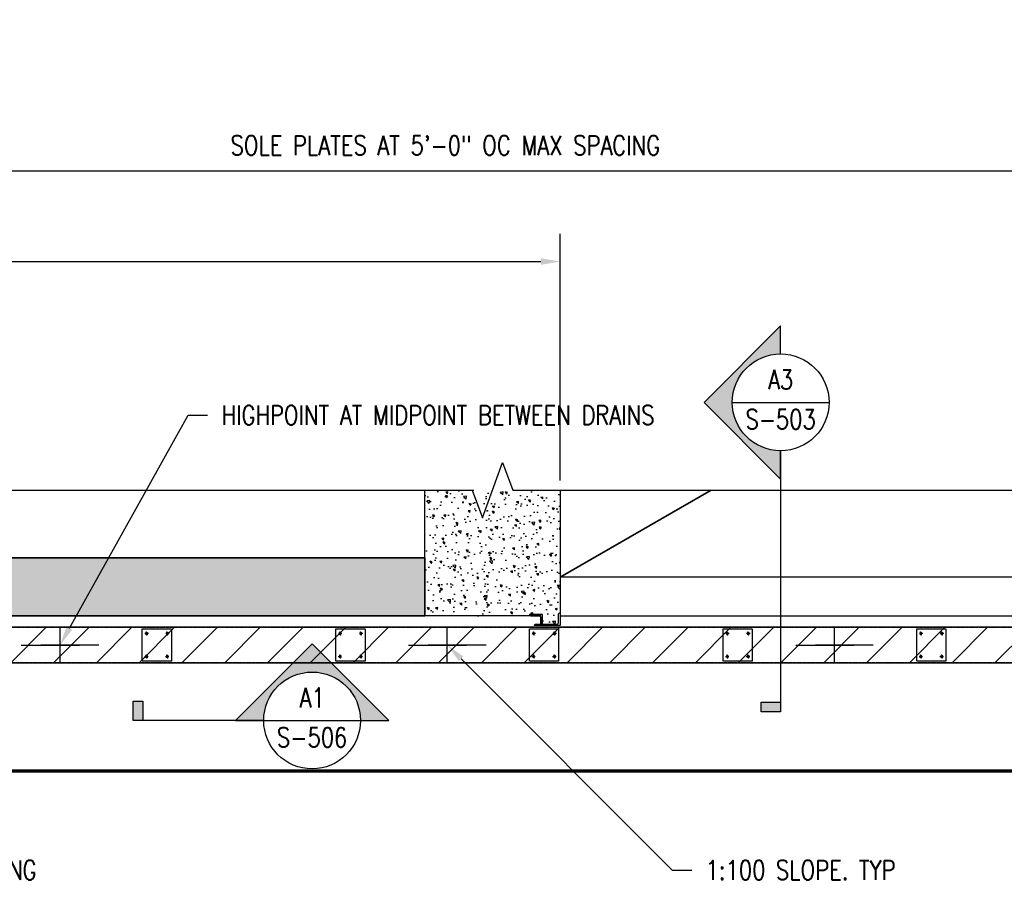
# Model space of a CAD drawing. Header units: inches. Extents: x -666 to 5202, y -44 to 845.
# Tile 2 of 6: x -318 to -12, y -35 to 233. Entities that reach past the tile are written whole.
import ezdxf
from ezdxf import colors
from ezdxf.entities.mleader import LeaderData, LeaderLine
from ezdxf.enums import TextEntityAlignment as Align
from ezdxf.math import Vec2, Vec3

# ---------------------------------------------------------------- set-up
doc = ezdxf.new("R2010")
doc.units = ezdxf.units.IN
doc.header["$MEASUREMENT"] = 0
doc.header["$PDMODE"] = 2
doc.header["$PDSIZE"] = 1
doc.linetypes.add('HIDDEN', pattern=[0.375, 0.25, -0.125])
doc.linetypes.add('HIDDEN2', pattern=[0.1875, 0.125, -0.0625])
for name, color, linetype in [('A-DOOR TRNCH', 4, 'Continuous'), ('S-ANNO-DIMS', 1, 'Continuous'), ('S-ANNO-TEXT', 2, 'Continuous'), ('S-BEAM-CONC', 13, 'Continuous'), ('S-COLS-CONC', 13, 'Continuous'), ('S-FLOR-HDLN', 1, 'HIDDEN2')]:
    doc.layers.add(name, color=color, linetype=linetype)
for name, color, linetype, lineweight in [('S-ANNO-SYMB', 2, 'Continuous', 25), ('S-FLOR-FTPT', 4, 'Continuous', 70), ('S-HEADWALL', 4, 'Continuous', 35), ('S-WALL-FULL-EXTR', 4, 'Continuous', 35), ('S-WALL-PATT', 8, 'Continuous', 18), ('S-WALL-PCST', 4, 'Continuous', 35)]:
    doc.layers.add(name, color=color, linetype=linetype, lineweight=lineweight)
doc.layers.add('S-DOOR-HTCH', color=9, linetype='Continuous', true_color=0x808080)
doc.layers.add('S-DOOR-OTLN', color=9, linetype='HIDDEN', true_color=0x808080)
doc.styles.add('Annotative', font='romans.shx', dxfattribs={"width": 0.8, "height": 0.125})
doc.styles.add('Arial', font='romans.shx', dxfattribs={"width": 0.8})
doc.styles.add('ROMANS', font='ROMANS.shx', dxfattribs={"width": 0.8})
doc.dimstyles.new('Annotative', dxfattribs={"dimscale": 0, "dimtxt": 0.125, "dimasz": 0.125, "dimexe": 0.179688, "dimexo": 0.0625, "dimgap": 0.09, "dimtad": 1, "dimdec": 3, "dimzin": 3, "dimdsep": 46, "dimlunit": 4, "dimtxsty": 'Annotative', "dimcen": 0.09, "dimclrt": 2, "dimazin": 2, "dimtfac": 1, "dimtdec": 3, "dimtmove": 1, "dimatfit": 3, "dimfxl": 1, "dimtfill": 1, "dimfrac": 2, "dimtolj": 1, "dimtzin": 0, "dimarcsym": 0})

# ---------------------------------------------------------------- blocks, each defined once
blk = doc.blocks.new('*D12')
at = {"layer": 'Defpoints', "color": 0, "transparency": 16777216}
for p in [(145, 185.89), (-519.5, 44), (145, 44)]:
    blk.add_point(p, dxfattribs=at)
at = {"layer": 'S-ANNO-DIMS', "color": 0, "lineweight": -2, "transparency": 16777216}
for p, q in [((-519.5, 47), (-519.5, 194.51)), ((145, 47), (145, 194.51)), ((-513.5, 185.89), (139, 185.89))]:
    blk.add_line(p, q, dxfattribs=at)
at = {"layer": 'S-ANNO-DIMS', "color": 0, "transparency": 16777216}
for points in [[(-513.5, 186.89), (-513.5, 184.89), (-519.5, 185.89)], [(139, 186.89), (139, 184.89), (145, 185.89)]]:
    blk.add_solid(points, dxfattribs=at)
at = {"layer": 'S-ANNO-DIMS', "color": 2, "transparency": 16777216, "insert": (-187.25, 193.78), "char_height": 6, "attachment_point": 5, "style": 'Annotative', "bg_fill": 3, "box_fill_scale": 1.25, "bg_fill_color": 256, "bg_fill_true_color": 13158600, "bg_fill_transparency": 0}
blk.add_mtext('\\A1; SOLE PLATES AT 5\'-0" OC MAX SPACING', dxfattribs=at)
blk = doc.blocks.new('*U11')
at = {"lineweight": -3}
h = blk.add_hatch(color=256, dxfattribs=at)
edge = h.paths.add_edge_path()
edge.add_line((0, 0.3125), (0, 0.4947))
edge.add_line((0, 0.4947), (-0.4947, 0))
edge.add_line((-0.4947, 0), (0, -0.4947))
edge.add_line((0, -0.4947), (0, -0.3125))
edge.add_arc((0, 0), 0.3125, 90, 270, ccw=False)
blk.add_hatch(color=256, dxfattribs=at).paths.add_polyline_path([(0, -1.934), (0, -1.9965), (-0.125, -1.9965), (-0.125, -1.934)])
for p, q in [((-0.4947, 0), (0, 0.4947)), ((0, -0.4947), (-0.4947, 0)), ((-0.3125, 0), (0.3125, 0))]:
    blk.add_line(p, q, dxfattribs=at)
at = {"linetype": 'Continuous', "lineweight": -3}
blk.add_line((0, -0.3125), (0, -1.9965), dxfattribs=at)
at = {"lineweight": -3, "flags": 128}
blk.add_lwpolyline([(0, 0.3125), (0, 0.4947), (-0.4947, 0), (0, -0.4947), (0, -0.3125, -1), (0, 0.3125)], format="xyb", close=True, dxfattribs=at)
blk.add_lwpolyline([(-0.0156, 0.3125), (-0.0156, 0.3125)], dxfattribs=at)
blk.add_lwpolyline([(-0.0156, 0.3125), (-0.0156, 0.3125)], dxfattribs=at)
blk.add_lwpolyline([(0, -1.934), (0, -1.9965), (-0.125, -1.9965), (-0.125, -1.934), (0, -1.934)], close=True, dxfattribs=at)
at = {"lineweight": -3}
blk.add_circle((0, 0), 0.3125, dxfattribs=at)
at = {"linetype": 'Continuous', "lineweight": -3, "style": 'Arial'}
blk.add_attdef('X#', text='', height=0.0938, dxfattribs=at).set_placement((0, 0.0469), align=Align.BOTTOM_CENTER)
blk.add_attdef('X-###', text='', height=0.0938, dxfattribs=at).set_placement((0, -0.0469), align=Align.TOP_CENTER)
blk = doc.blocks.new('*U16')
at = {"lineweight": -3}
h = blk.add_hatch(color=256, dxfattribs=at)
edge = h.paths.add_edge_path()
edge.add_line((0.3125, 0), (0.4947, 0))
edge.add_line((0.4947, 0), (0, 0.4947))
edge.add_line((0, 0.4947), (-0.4947, 0))
edge.add_line((-0.4947, 0), (-0.3125, 0))
edge.add_arc((0, 0), 0.3125, 0, 180, ccw=False)
blk.add_hatch(color=256, dxfattribs=at).paths.add_polyline_path([(-1.093, 0), (-1.1555, 0), (-1.1555, 0.125), (-1.093, 0.125)])
for p, q in [((-0.4947, 0), (0, 0.4947)), ((0, 0.4947), (0.4947, 0)), ((-0.3125, 0), (0.3125, 0))]:
    blk.add_line(p, q, dxfattribs=at)
at = {"linetype": 'Continuous', "lineweight": -3}
blk.add_line((-0.3125, 0), (-1.1555, 0), dxfattribs=at)
at = {"lineweight": -3, "flags": 128}
blk.add_lwpolyline([(0.3125, 0), (0.4947, 0), (0, 0.4947), (-0.4947, 0), (-0.3125, 0, -1), (0.3125, 0)], format="xyb", close=True, dxfattribs=at)
blk.add_lwpolyline([(-1.093, 0), (-1.1555, 0), (-1.1555, 0.125), (-1.093, 0.125), (-1.093, 0)], close=True, dxfattribs=at)
blk.add_lwpolyline([(0.3125, 0.0156), (0.3125, 0.0156)], dxfattribs=at)
blk.add_lwpolyline([(0.3125, 0.0156), (0.3125, 0.0156)], dxfattribs=at)
at = {"lineweight": -3}
blk.add_circle((0, 0), 0.3125, dxfattribs=at)
at = {"linetype": 'Continuous', "lineweight": -3, "style": 'Arial'}
blk.add_attdef('X#', text='', height=0.0938, dxfattribs=at).set_placement((0, 0.0469), align=Align.BOTTOM_CENTER)
blk.add_attdef('X-###', text='', height=0.0938, dxfattribs=at).set_placement((0, -0.0469), align=Align.TOP_CENTER)
blk = doc.blocks.new('*D17')
at = {"layer": 'Defpoints', "color": 0, "transparency": 16777216}
for p in [(-150, 157.79), (-150, 87), (-534, 44.5)]:
    blk.add_point(p, dxfattribs=at)
at = {"layer": 'S-ANNO-DIMS', "color": 0, "lineweight": -2, "transparency": 16777216}
for p, q in [((-534, 47.5), (-534, 166.42)), ((-150, 90), (-150, 166.42)), ((-528, 157.79), (-156, 157.79))]:
    blk.add_line(p, q, dxfattribs=at)
at = {"layer": 'S-ANNO-DIMS', "color": 0, "transparency": 16777216}
for points in [[(-528, 158.79), (-528, 156.79), (-534, 157.79)], [(-156, 158.79), (-156, 156.79), (-150, 157.79)]]:
    blk.add_solid(points, dxfattribs=at)
at = {"layer": 'S-ANNO-DIMS', "color": 2, "transparency": 16777216, "insert": (-342, 165.68), "char_height": 6, "attachment_point": 5, "style": 'Annotative', "bg_fill": 3, "box_fill_scale": 1.25, "bg_fill_color": 256, "bg_fill_true_color": 13158600, "bg_fill_transparency": 0}
blk.add_mtext('\\A1;32\'-0"', dxfattribs=at)

msp = doc.modelspace()

# ---------------------------------------------------------------- hatches: boundary and pattern name
at = {"layer": 'S-COLS-CONC'}
h = msp.add_hatch(dxfattribs=at)
h.set_pattern_fill('AR-CONC', color=8, angle=90)
h.paths.add_polyline_path([(-150, 87), (-192, 87), (-192, 48), (-156, 48), (-156, 45), (-150, 45)])
at = {"layer": 'S-DOOR-HTCH'}
h = msp.add_hatch(dxfattribs=at)
h.set_pattern_fill('ANSI31', color=256, scale=75)
h.set_pattern_definition([(45, (-888.077, -759.706), (-6.629126, 6.629126), [])])
h.paths.add_polyline_path([(-534, 44.5), (201, 44.4991), (201, 33.5026), (-534, 33.4966)])
at = {"layer": 'S-WALL-PATT'}
h = msp.add_hatch(dxfattribs=at)
h.set_pattern_fill('AR-CONC', color=256, angle=90)
h.set_pattern_definition([(140, (-221.389, 538.065), (0.62752, 7.1726), [0.75, -8.25]), (85, (-221.389, 538.065), (-7.52192, -1.38751), [0.6, -6.6]), (190.4514, (-221.337, 538.663), (-6.8944, 5.78509), [0.6374, -7.01142]), (136.1842, (-223.389, 538.065), (1.65519, 10.67241), [1.125, -12.375]), (186.6356, (-223.251, 538.954), (-9.74119, 9.34662), [0.9561, -10.51714]), (81.1842, (-223.389, 538.065), (-9.74119, 9.34662), [0.9, -9.9]), (111, (-222.889, 539.065), (4.02619, 5.96907), [0.75, -8.25]), (56, (-222.889, 539.065), (-7.2515, 2.43315), [0.6, -6.6]), (161.4514, (-222.5535, 539.5624), (-3.22531, 8.402224), [0.6374, -7.01142]), (127.5, (-221.389, 538.065), (-3.328939, 0.121599), [0, -6.52, 0, -6.7, 0, -6.625]), (97.5, (-221.389, 538.065), (-3.944117, 2.630695), [0, -3.82, 0, -6.37, 0, -2.525]), (57.5, (-221.389, 535.835), (0.225549, 5.338224), [0, -2.5, 0, -7.8, 0, -10.35]), (47.5, (-221.389, 534.835), (-1.00105, 5.831862), [0, -3.25, 0, -5.18, 0, -7.35])])
h.paths.add_polyline_path([(-546, 66), (-546, 48), (-192, 48), (-192, 66)])
h.paths.add_polyline_path([(-654, 66), (-654, 48), (-546, 48), (-546, 66)])

# ---------------------------------------------------------------- linework, layer by layer
at = {"layer": 'A-DOOR TRNCH'}
for p, q in [((-305, 33.5025), (-305, 44.5)), ((-185, 33.5025), (-185, 44.5)), ((-65, 33.5025), (-65, 44.5))]:
    msp.add_line(p, q, dxfattribs=at)
msp.add_lwpolyline([(174, 44.5), (-534, 44.5), (-534, 33.5017), (174, 33.5017)], close=True, dxfattribs=at)
at = {"layer": 'S-ANNO-SYMB', "linetype": 'Continuous'}
for points in [[(-666, 87), (-429.25, 87), (-426.125, 78.4141), (-419.875, 95.5859), (-416.75, 87), (-204, 87)], [(-204, 87), (-177.25, 87), (-174.125, 78.4141), (-167.875, 95.5859), (-164.75, 87), (-138, 87)], [(-138, 87), (-6.25, 87), (-3.125, 78.4141), (3.125, 95.5859), (6.25, 87), (138, 87)]]:
    msp.add_lwpolyline(points, dxfattribs=at)
at = {"layer": 'S-BEAM-CONC'}
msp.add_lwpolyline([(-150, 87), (-150, 48), (150, 48), (150, 87)], dxfattribs=at)
msp.add_lwpolyline([(-150, 87), (-150, 48), (150, 48), (150, 87)], dxfattribs=at)
at = {"layer": 'S-COLS-CONC'}
msp.add_lwpolyline([(-150, 87), (-150, 45), (-156, 45), (-156, 48), (-192, 48), (-192, 87)], dxfattribs=at)
for points in [[(-150, 45), (-158, 45), (-158, 45.125, -0.41421356), (-157.625, 45.5), (-151, 45.5, 0.41421356), (-150.5, 46), (-150.5, 48.625, -0.41421356), (-150.125, 49), (-150, 49)], [(-155.5, 48.5), (-159.5, 48.5), (-159.5, 48.375, 0.41421356), (-159.125, 48), (-156.5, 48, -0.41421356), (-156, 47.5), (-156, 45.875, 0.41421356), (-155.625, 45.5), (-155.5, 45.5)]]:
    msp.add_lwpolyline(points, format="xyb", close=True, dxfattribs=at)
at = {"layer": 'S-DOOR-OTLN', "lineweight": -3}
for p, q in [((-534, 44.5), (201, 44.5)), ((201, 33.5017), (-534, 33.5017))]:
    msp.add_line(p, q, dxfattribs=at)
at = {"layer": 'S-FLOR-FTPT'}
msp.add_lwpolyline([(-654, 87), (-654, 0), (642, 0), (642, 87)], dxfattribs=at)
at = {"layer": 'S-FLOR-HDLN'}
for p, q in [((-278.2377, 43.0149), (-278.6299, 42.7884)), ((-278.6299, 42.7884), (-278.6299, 42.3356)), ((-278.2377, 43.0149), (-277.8454, 42.7884)), ((-277.8454, 42.7884), (-277.8454, 42.3356)), ((-271.7623, 43.0149), (-272.1546, 42.7884)), ((-272.1546, 42.7884), (-272.1546, 42.3356)), ((-271.7623, 43.0149), (-271.3701, 42.7884)), ((-271.3701, 42.7884), (-271.3701, 42.3356)), ((-218.2377, 43.0149), (-218.6299, 42.7884)), ((-218.6299, 42.7884), (-218.6299, 42.3356)), ((-218.2377, 43.0149), (-217.8454, 42.7884)), ((-217.8454, 42.7884), (-217.8454, 42.3356)), ((-211.7623, 43.0149), (-212.1546, 42.7884)), ((-212.1546, 42.7884), (-212.1546, 42.3356)), ((-211.7623, 43.0149), (-211.3701, 42.7884)), ((-211.3701, 42.7884), (-211.3701, 42.3356)), ((-158.2377, 43.0149), (-158.6299, 42.7884)), ((-158.6299, 42.7884), (-158.6299, 42.3356)), ((-158.2377, 43.0149), (-157.8454, 42.7884)), ((-157.8454, 42.7884), (-157.8454, 42.3356)), ((-151.7623, 43.0149), (-152.1546, 42.7884)), ((-152.1546, 42.7884), (-152.1546, 42.3356)), ((-151.7623, 43.0149), (-151.3701, 42.7884)), ((-151.3701, 42.7884), (-151.3701, 42.3356)), ((-98.2377, 43.0149), (-98.6299, 42.7884)), ((-98.6299, 42.7884), (-98.6299, 42.3356)), ((-98.2377, 43.0149), (-97.8454, 42.7884)), ((-97.8454, 42.7884), (-97.8454, 42.3356)), ((-91.7623, 43.0149), (-92.1546, 42.7884)), ((-92.1546, 42.7884), (-92.1546, 42.3356)), ((-91.7623, 43.0149), (-91.3701, 42.7884)), ((-91.3701, 42.7884), (-91.3701, 42.3356)), ((-38.2377, 43.0149), (-38.6299, 42.7884)), ((-38.6299, 42.7884), (-38.6299, 42.3356)), ((-38.2377, 43.0149), (-37.8454, 42.7884)), ((-37.8454, 42.7884), (-37.8454, 42.3356)), ((-31.7623, 43.0149), (-32.1546, 42.7884)), ((-32.1546, 42.7884), (-32.1546, 42.3356)), ((-31.7623, 43.0149), (-31.3701, 42.7884)), ((-31.3701, 42.7884), (-31.3701, 42.3356)), ((-278.2377, 42.1091), (-278.6299, 42.3356)), ((-278.2377, 42.1091), (-277.8454, 42.3356)), ((-271.7623, 42.1091), (-272.1546, 42.3356)), ((-271.7623, 42.1091), (-271.3701, 42.3356)), ((-218.2377, 42.1091), (-218.6299, 42.3356)), ((-218.2377, 42.1091), (-217.8454, 42.3356)), ((-211.7623, 42.1091), (-212.1546, 42.3356)), ((-211.7623, 42.1091), (-211.3701, 42.3356)), ((-158.2377, 42.1091), (-158.6299, 42.3356)), ((-158.2377, 42.1091), (-157.8454, 42.3356)), ((-151.7623, 42.1091), (-152.1546, 42.3356)), ((-151.7623, 42.1091), (-151.3701, 42.3356)), ((-98.2377, 42.1091), (-98.6299, 42.3356)), ((-98.2377, 42.1091), (-97.8454, 42.3356)), ((-91.7623, 42.1091), (-92.1546, 42.3356)), ((-91.7623, 42.1091), (-91.3701, 42.3356)), ((-38.2377, 42.1091), (-38.6299, 42.3356)), ((-38.2377, 42.1091), (-37.8454, 42.3356)), ((-31.7623, 42.1091), (-32.1546, 42.3356)), ((-31.7623, 42.1091), (-31.3701, 42.3356)), ((-278.2377, 35.8943), (-278.6299, 35.6678)), ((-278.6299, 35.215), (-278.6299, 35.6678)), ((-278.2377, 34.9885), (-278.6299, 35.215)), ((-278.2377, 35.8943), (-277.8454, 35.6678)), ((-278.2377, 34.9885), (-277.8454, 35.215)), ((-277.8454, 35.215), (-277.8454, 35.6678)), ((-271.7623, 35.8943), (-272.1546, 35.6678)), ((-272.1546, 35.215), (-272.1546, 35.6678)), ((-271.7623, 34.9885), (-272.1546, 35.215)), ((-271.7623, 35.8943), (-271.3701, 35.6678)), ((-271.7623, 34.9885), (-271.3701, 35.215)), ((-271.3701, 35.215), (-271.3701, 35.6678)), ((-218.2377, 35.8943), (-218.6299, 35.6678)), ((-218.6299, 35.215), (-218.6299, 35.6678)), ((-218.2377, 34.9885), (-218.6299, 35.215)), ((-218.2377, 35.8943), (-217.8454, 35.6678)), ((-218.2377, 34.9885), (-217.8454, 35.215)), ((-217.8454, 35.215), (-217.8454, 35.6678)), ((-211.7623, 35.8943), (-212.1546, 35.6678)), ((-212.1546, 35.215), (-212.1546, 35.6678)), ((-211.7623, 34.9885), (-212.1546, 35.215)), ((-211.7623, 35.8943), (-211.3701, 35.6678)), ((-211.7623, 34.9885), (-211.3701, 35.215)), ((-211.3701, 35.215), (-211.3701, 35.6678)), ((-158.2377, 35.8943), (-158.6299, 35.6678)), ((-158.6299, 35.215), (-158.6299, 35.6678)), ((-158.2377, 34.9885), (-158.6299, 35.215)), ((-158.2377, 35.8943), (-157.8454, 35.6678)), ((-158.2377, 34.9885), (-157.8454, 35.215)), ((-157.8454, 35.215), (-157.8454, 35.6678)), ((-151.7623, 35.8943), (-152.1546, 35.6678)), ((-152.1546, 35.215), (-152.1546, 35.6678)), ((-151.7623, 34.9885), (-152.1546, 35.215)), ((-151.7623, 35.8943), (-151.3701, 35.6678)), ((-151.7623, 34.9885), (-151.3701, 35.215)), ((-151.3701, 35.215), (-151.3701, 35.6678)), ((-98.2377, 35.8943), (-98.6299, 35.6678)), ((-98.6299, 35.215), (-98.6299, 35.6678)), ((-98.2377, 34.9885), (-98.6299, 35.215)), ((-98.2377, 35.8943), (-97.8454, 35.6678)), ((-98.2377, 34.9885), (-97.8454, 35.215)), ((-97.8454, 35.215), (-97.8454, 35.6678)), ((-91.7623, 35.8943), (-92.1546, 35.6678)), ((-92.1546, 35.215), (-92.1546, 35.6678)), ((-91.7623, 34.9885), (-92.1546, 35.215)), ((-91.7623, 35.8943), (-91.3701, 35.6678)), ((-91.7623, 34.9885), (-91.3701, 35.215)), ((-91.3701, 35.215), (-91.3701, 35.6678)), ((-38.2377, 35.8943), (-38.6299, 35.6678)), ((-38.6299, 35.215), (-38.6299, 35.6678)), ((-38.2377, 34.9885), (-38.6299, 35.215)), ((-38.2377, 35.8943), (-37.8454, 35.6678)), ((-38.2377, 34.9885), (-37.8454, 35.215)), ((-37.8454, 35.215), (-37.8454, 35.6678)), ((-31.7623, 35.8943), (-32.1546, 35.6678)), ((-32.1546, 35.215), (-32.1546, 35.6678)), ((-31.7623, 34.9885), (-32.1546, 35.215)), ((-31.7623, 35.8943), (-31.3701, 35.6678)), ((-31.7623, 34.9885), (-31.3701, 35.215)), ((-31.3701, 35.215), (-31.3701, 35.6678))]:
    msp.add_line(p, q, dxfattribs=at)
for points in [[(-270.4983, 34.0017), (-279.5017, 34.0017), (-279.5017, 44.0017), (-270.4983, 44.0017)], [(-210.4983, 34.0017), (-219.5017, 34.0017), (-219.5017, 44.0017), (-210.4983, 44.0017)], [(-150.4983, 34.0017), (-159.5017, 34.0017), (-159.5017, 44.0017), (-150.4983, 44.0017)], [(-90.4983, 34.0017), (-99.5017, 34.0017), (-99.5017, 44.0017), (-90.4983, 44.0017)], [(-30.4983, 34.0017), (-39.5017, 34.0017), (-39.5017, 44.0017), (-30.4983, 44.0017)]]:
    msp.add_lwpolyline(points, close=True, dxfattribs=at)
for centre in [(-278.2377, 42.562), (-271.7623, 42.562), (-218.2377, 42.562), (-211.7623, 42.562), (-158.2377, 42.562), (-151.7623, 42.562), (-98.2377, 42.562), (-91.7623, 42.562), (-38.2377, 42.562), (-31.7623, 42.562), (-278.2377, 35.4414), (-271.7623, 35.4414), (-218.2377, 35.4414), (-211.7623, 35.4414), (-158.2377, 35.4414), (-151.7623, 35.4414), (-98.2377, 35.4414), (-91.7623, 35.4414), (-38.2377, 35.4414), (-31.7623, 35.4414)]:
    msp.add_circle(centre, 0.25, dxfattribs=at)
at = {"layer": 'S-HEADWALL', "lineweight": -3}
msp.add_lwpolyline([(-150, 48), (150, 48), (150, 60), (-150, 60)], close=True, dxfattribs=at)
at = {"layer": 'S-WALL-FULL-EXTR'}
msp.add_lwpolyline([(-192, 48), (-192, 66), (-654, 66), (-654, 48)], close=True, dxfattribs=at)

# ---------------------------------------------------------------- block references
at = {"layer": 'S-ANNO-SYMB'}
ref = msp.add_blockref('*U16', (-226.8965, 15.6366), dxfattribs=dict(at, xscale=48, yscale=48, zscale=48))
ref.add_attrib('X-###', 'S-506', dxfattribs={"color": 1, "linetype": 'Continuous', "lineweight": -2, "height": 6, "style": 'ROMANS', "width": 0.8}).set_placement((-226.8965, 13.3866), align=Align.TOP_CENTER)
ref.add_attrib('X#', 'A1', dxfattribs={"layer": 'S-ANNO-TEXT', "color": 1, "linetype": 'Continuous', "lineweight": -2, "height": 6, "style": 'ROMANS', "width": 0.8}).set_placement((-226.8965, 17.8866), align=Align.BOTTOM_CENTER)

# ---------------------------------------------------------------- leaders
for points in [[(-317, 39.0018), (-299.0074, 39.0009)], [(-293, 39.0018), (-310.9631, 39.0013)], [(-197, 39.0018), (-179.0074, 39.0009)], [(-173, 39.0018), (-190.9631, 39.0013)], [(-77, 39.0018), (-59.0074, 39.0009)], [(-53, 39.0018), (-70.9631, 39.0013)]]:
    msp.add_leader(points, dimstyle='Annotative', override={"dimscale": 0, "dimgap": 0.09, "dimtad": 0}, dxfattribs=at)
at = {"layer": 'S-ANNO-TEXT', "linetype": 'Continuous', "lineweight": 0}
ml = msp.add_multileader_mtext('Standard', dxfattribs=at)
ml.set_content('1:100 SLOPE. TYP', color=2, style='Annotative')
ml.set_leader_properties(color=1)
ml.build(insert=Vec2(0, 0))
ml.multileader.update_dxf_attribs({"text_right_attachment_type": 6, "dogleg_length": 0.125, "arrow_head_size": 6, "scale": 48})
ctx = ml.context
ctx.base_point, ctx.scale, ctx.char_height, ctx.arrow_head_size, ctx.landing_gap_size, ctx.plane_origin = Vec3(-109.2799, -30.7197), 48, 6, 6, 4.32, Vec3(-169.4849, -44.8588)
ctx.right_attachment = 6
notes = []
notes.append((ctx, [(0, (1, 1, 0), (-115.2799, -30.7197), (1, 0), 6, [(0, [(-185, 39.0004)], 0, [])])]))
ctx.mtext.insert, ctx.mtext.width, ctx.mtext.line_spacing_factor, ctx.mtext.flow_direction = Vec3(-104.9599, -27.7197), 89.956124, 0.9, 5
ml = msp.add_multileader_mtext('Standard', dxfattribs=at)
ml.set_content('EDGE OF FOOTING', color=2, style='Annotative')
ml.set_leader_properties(color=1)
ml.build(insert=Vec2(0, 0))
ml.multileader.update_dxf_attribs({"text_right_attachment_type": 6, "dogleg_length": 0.125, "arrow_head_size": 6, "scale": 48})
ctx = ml.context
ctx.base_point, ctx.scale, ctx.char_height, ctx.arrow_head_size, ctx.landing_gap_size, ctx.plane_origin = Vec3(-374.3869, -30.7197), 48, 6, 6, 4.32, Vec3(-434.5919, -44.8588)
ctx.right_attachment = 6
notes.append((ctx, [(0, (1, 1, 0), (-380.3869, -30.7197), (1, 0), 6, [(0, [(-411.1065, 0)], 0, [])])]))
ctx.mtext.insert, ctx.mtext.width, ctx.mtext.line_spacing_factor, ctx.mtext.flow_direction = Vec3(-370.0669, -27.7197), 89.956124, 0.9, 5
for ctx, leaders in notes:
    for number, flags, end, landing, length, lines in leaders:
        leader = LeaderData()
        leader.index, (leader.has_last_leader_line, leader.has_dogleg_vector, leader.attachment_direction) = number, flags
        leader.last_leader_point, leader.dogleg_vector, leader.dogleg_length = Vec3(end), Vec3(landing), length
        for number, points, colour, breaks in lines:
            line = LeaderLine()
            line.index, line.vertices, line.color, line.breaks = number, Vec3.list(points), colors.encode_raw_color(colour), breaks
            leader.lines.append(line)
        ctx.leaders.append(leader)

# ---------------------------------------------------------------- next in the draw order: dimensions: what is measured, and where the dimension line sits
at = {"layer": 'S-ANNO-DIMS'}
dim = msp.add_linear_dim(base=(145, 185.8888), p1=(-519.5017, 44.0017), p2=(145, 44.0017), text=' SOLE PLATES AT 5\'-0" OC MAX SPACING', dimstyle='Annotative', override={"dimpost": '\\X'}, dxfattribs=at)
dim.commit()
dim.dimension.update_dxf_attribs({"geometry": '*D12', "text_midpoint": (-187.2508, 193.7803)})

# ---------------------------------------------------------------- next in the draw order: linework, layer by layer
at = {"layer": 'S-WALL-PCST'}
msp.add_line((-150, 60), (-103.2346, 87), dxfattribs=at)

# ---------------------------------------------------------------- next in the draw order: block references
at = {"layer": 'S-ANNO-SYMB'}
ref = msp.add_blockref('*U11', (-81.7138, 114.1668), dxfattribs=dict(at, xscale=48, yscale=48, zscale=48))
ref.add_attrib('X-###', 'S-503', dxfattribs={"color": 1, "linetype": 'Continuous', "lineweight": -2, "height": 6, "style": 'ROMANS', "width": 0.8}).set_placement((-81.7138, 111.9168), align=Align.TOP_CENTER)
ref.add_attrib('X#', 'A3', dxfattribs={"layer": 'S-ANNO-TEXT', "color": 1, "linetype": 'Continuous', "lineweight": -2, "height": 6, "style": 'ROMANS', "width": 0.8}).set_placement((-81.7138, 116.4168), align=Align.BOTTOM_CENTER)

# ---------------------------------------------------------------- next in the draw order: leaders
at = {"layer": 'S-ANNO-TEXT', "linetype": 'Continuous', "lineweight": 0}
ml = msp.add_multileader_mtext('Standard', dxfattribs=at)
ml.set_content('HIGHPOINT AT MIDPOINT BETWEEN DRAINS', color=2, style='Annotative')
ml.set_leader_properties(color=1)
ml.build(insert=Vec2(0, 0))
ml.multileader.update_dxf_attribs({"text_right_attachment_type": 6, "dogleg_length": 0.125, "arrow_head_size": 6, "scale": 48})
ctx = ml.context
ctx.base_point, ctx.scale, ctx.char_height, ctx.arrow_head_size, ctx.landing_gap_size, ctx.plane_origin = Vec3(-259.2727, 110.2213), 48, 6, 6, 4.32, Vec3(-289.4849, 124.3604)
ctx.right_attachment = 6
notes = []
notes.append((ctx, [(0, (1, 1, 0), (-265.2727, 110.2213), (1, 0), 6, [(0, [(-305, 39.0015)], 0, [])])]))
ctx.mtext.insert, ctx.mtext.width, ctx.mtext.line_spacing_factor, ctx.mtext.flow_direction = Vec3(-254.9527, 113.2213), 89.956124, 0.9, 5
for ctx, leaders in notes:
    for number, flags, end, landing, length, lines in leaders:
        leader = LeaderData()
        leader.index, (leader.has_last_leader_line, leader.has_dogleg_vector, leader.attachment_direction) = number, flags
        leader.last_leader_point, leader.dogleg_vector, leader.dogleg_length = Vec3(end), Vec3(landing), length
        for number, points, colour, breaks in lines:
            line = LeaderLine()
            line.index, line.vertices, line.color, line.breaks = number, Vec3.list(points), colors.encode_raw_color(colour), breaks
            leader.lines.append(line)
        ctx.leaders.append(leader)

# ---------------------------------------------------------------- next in the draw order: dimensions: what is measured, and where the dimension line sits
at = {"layer": 'S-ANNO-DIMS'}
dim = msp.add_linear_dim(base=(-150, 157.7931), p1=(-534, 44.5), p2=(-150, 87), dimstyle='Annotative', override={"dimpost": '\\X'}, dxfattribs=at)
dim.commit()
dim.dimension.update_dxf_attribs({"geometry": '*D17', "text_midpoint": (-342, 165.6845)})

doc.saveas('drawing.dxf')
